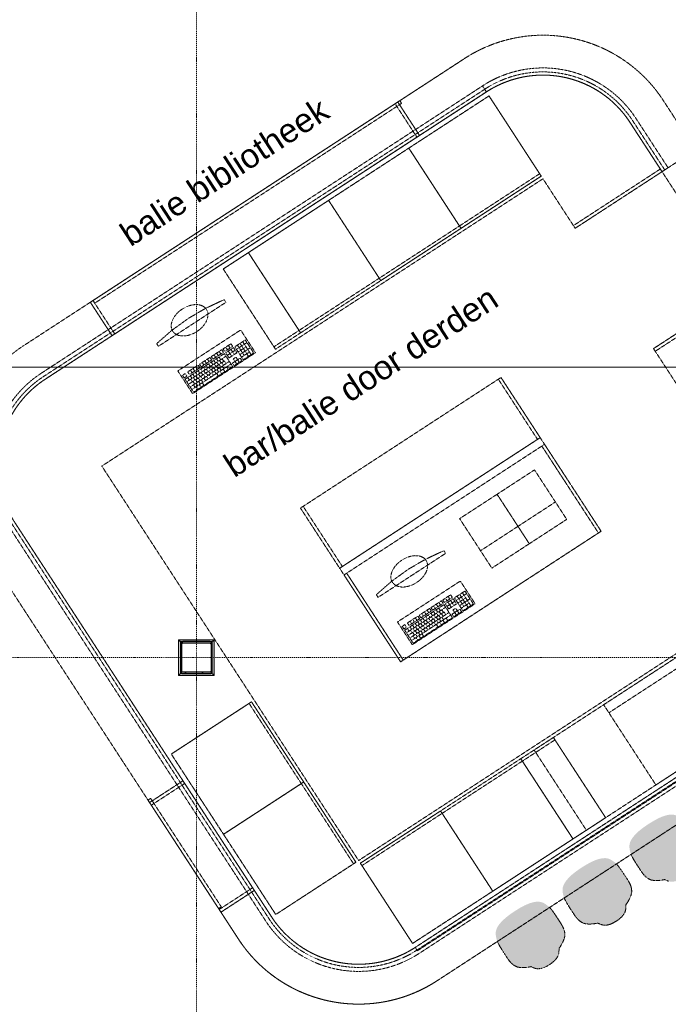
# Model space of a CAD drawing. Extents: x 0 to 92550, y 0 to 59400.
# Tile 36 of 87: x 27131 to 31197, y 31727 to 37898. Entities that reach past the tile are written whole.
import ezdxf
from ezdxf.xclip import XClip

# ---------------------------------------------------------------- set-up
doc = ezdxf.new("R2010")
doc.units = 0
doc.header["$MEASUREMENT"] = 0
doc.header["$XCLIPFRAME"] = 0
doc.linetypes.add('Streep-punt fijn', pattern=[1251.000023, 626.000023, -312.5, 0, -312.5])
doc.linetypes.add('Streeplijn fijn', pattern=[234.119993, 155.999994, -78.119999])
for name, color, linetype in [('ZZ 28 HDC staalconstructies', 7, 'Continuous'), ('ZZ 42 Aftimmerwerk algemeen', 7, 'Continuous'), ('ZZ 72 Vaste inrichting', 7, 'Continuous'), ('ZZ A Stramien', 7, 'Continuous'), ('ZZ Info_tekst Algemeen', 7, 'Continuous'), ('ZZ Zone Gebruiksruimten', 7, 'Continuous')]:
    doc.layers.add(name, color=color, linetype=linetype)
doc.styles.add('GENERATED_STYLE_1', font='arial.ttf')

# ---------------------------------------------------------------- blocks, each defined once
blk = doc.blocks.new('Drawing_1_1', base_point=(5738.9, 6500))
at = {"layer": 'ZZ 28 HDC staalconstructies', "linetype": 'Continuous', "lineweight": 0, "true_color": 0x000000}
h = blk.add_hatch(dxfattribs=at)
h.set_pattern_fill('515_Staal_0001', color=18, style=0, pattern_type=2)
h.set_pattern_definition([(225, (28138.87, 33984), (-159.1, 159.1), []), (225, (28085.83, 34037.03), (-159.1, 159.1), [])])
h.paths.add_polyline_path([(28322.9, 34000), (28154.9, 34000, 0.414214), (28138.9, 33984), (28138.9, 33816, 0.414214), (28154.9, 33800), (28322.9, 33800, 0.414214), (28338.9, 33816), (28338.9, 33984, 0.414214)])
h.paths.add_polyline_path([(28322.9, 33992, -0.414214), (28330.9, 33984), (28330.9, 33816, -0.414214), (28322.9, 33808), (28154.9, 33808, -0.414214), (28146.9, 33816), (28146.9, 33984, -0.414214), (28154.9, 33992)], flags=0)
at = {"layer": 'ZZ 42 Aftimmerwerk algemeen', "linetype": 'Continuous', "lineweight": 0, "true_color": 0x7f7f7f}
for points in [[(28138.9, 34012), (28126.9, 34012), (28138.9, 34000)], [(28138.9, 34000), (28126.9, 34012), (28126.9, 34000)], [(28138.9, 34000), (28338.9, 34000), (28338.9, 34012), (28138.9, 34012)], [(28338.9, 34000), (28350.9, 34012), (28338.9, 34012)], [(28338.9, 34000), (28350.9, 34000), (28350.9, 34012)], [(28138.9, 33800), (28138.9, 34000), (28126.9, 34000), (28126.9, 33800)], [(28338.9, 34000), (28338.9, 33800), (28350.9, 33800), (28350.9, 34000)], [(28138.9, 33800), (28126.9, 33788), (28138.9, 33788)], [(28126.9, 33800), (28126.9, 33788), (28138.9, 33800)], [(28338.9, 33800), (28138.9, 33800), (28138.9, 33788), (28338.9, 33788)], [(28338.9, 33800), (28350.9, 33788), (28350.9, 33800)], [(28338.9, 33788), (28350.9, 33788), (28338.9, 33800)]]:
    blk.add_hatch(color=8, dxfattribs=at).paths.add_polyline_path(points)
at = {"layer": 'ZZ 72 Vaste inrichting', "linetype": 'Continuous', "lineweight": 0, "true_color": 0xffffff}
for points in [[(30991.1, 32616.4), (31001.9, 32599.4), (31012.7, 32583), (31022.2, 32568.2), (31031.1, 32555.2), (31039.7, 32543.6), (31048.1, 32533.8), (31056.5, 32525.6), (31065.1, 32519), (31073.3, 32513.8), (31080.9, 32510.2), (31085.7, 32508), (31092.2, 32505.6), (31098.9, 32504.6), (31109, 32503.2), (31125, 32503), (31131.3, 32503), (31151.4, 32504.8), (31157.9, 32505.6), (31165.7, 32507.2), (31173.9, 32508.6), (31179.1, 32506.6), (31188.8, 32502.4), (31198.8, 32498.8), (31209.9, 32496.2), (31222.5, 32495.4), (31237.2, 32497.2), (31253.9, 32502.2), (31272.4, 32510.6), (31291.3, 32521.6), (31308.8, 32534.4), (31324.1, 32547.8), (31335.2, 32561.2), (31342.9, 32574), (31347.4, 32585.8), (31349.5, 32596.8), (31350, 32607.4), (31350.3, 32618), (31350.5, 32623.6), (31355.3, 32630.6), (31359.9, 32637.2), (31363, 32642.6), (31373.1, 32660.4), (31375.4, 32666.2), (31381.7, 32680.8), (31384.5, 32690.6), (31386.2, 32697), (31386.7, 32704.2), (31386.7, 32709.4), (31386.5, 32717.8), (31385, 32727.4), (31382.4, 32737.8), (31378.5, 32749), (31372.8, 32760.6), (31365.9, 32773), (31357.5, 32786.4), (31347.9, 32801.2), (31337.1, 32817.6), (31325.8, 32834.4), (31314.6, 32850.6), (31303.8, 32865), (31294.2, 32876.4), (31285.1, 32885.6), (31276, 32893), (31267.1, 32899.4), (31257.5, 32905.4), (31247, 32910.6), (31235.3, 32914.2), (31221.6, 32916), (31205.7, 32915.6), (31186.3, 32912), (31163.1, 32904.8), (31136.1, 32893.2), (31105.3, 32876.6), (31072.8, 32856.8), (31041.7, 32835.4), (31014.1, 32813.8), (30992.7, 32793.8), (30976.7, 32775.4), (30965.7, 32759.2), (30958.7, 32744.8), (30954.7, 32731.6), (30953.2, 32719.4), (30953.9, 32707.8), (30955.4, 32696.4), (30957.7, 32685.6), (30960.9, 32674.4), (30965.5, 32662.4), (30972.1, 32648.8), (30980.8, 32633.2)], [(30572.1, 32343.6), (30582.9, 32326.4), (30593.7, 32310.2), (30603.2, 32295.4), (30612.1, 32282.2), (30620.7, 32270.8), (30629.1, 32261), (30637.5, 32252.8), (30646.1, 32246.2), (30654.3, 32241), (30661.9, 32237.4), (30666.7, 32235.2), (30673.2, 32232.8), (30679.9, 32231.8), (30690, 32230.4), (30706, 32230.2), (30712.3, 32230.2), (30732.4, 32232), (30738.9, 32232.8), (30746.7, 32234.2), (30754.9, 32235.8), (30760.1, 32233.8), (30769.8, 32229.6), (30779.8, 32226), (30790.9, 32223.4), (30803.5, 32222.6), (30818.2, 32224.4), (30834.9, 32229.4), (30853.4, 32237.8), (30872.3, 32248.8), (30889.8, 32261.6), (30905.1, 32275), (30916.2, 32288.4), (30923.9, 32301), (30928.4, 32313), (30930.5, 32324), (30931, 32334.6), (30931.3, 32345.2), (30931.5, 32350.8), (30936.3, 32357.8), (30940.9, 32364.2), (30944, 32369.8), (30954, 32387.6), (30956.4, 32393.2), (30962.7, 32407.8), (30965.5, 32417.8), (30967.2, 32424.2), (30967.7, 32431.2), (30967.9, 32436.4), (30967.5, 32445), (30966, 32454.6), (30963.4, 32465), (30959.5, 32476.2), (30953.8, 32487.8), (30946.9, 32500.2), (30938.5, 32513.6), (30928.9, 32528.4), (30918.1, 32544.8), (30906.8, 32561.6), (30895.6, 32577.8), (30884.8, 32592.2), (30875.2, 32603.6), (30866.1, 32612.6), (30857, 32620.2), (30848.1, 32626.6), (30838.5, 32632.6), (30828, 32637.8), (30816.3, 32641.4), (30802.6, 32643.2), (30786.7, 32642.6), (30767.3, 32639.2), (30744.1, 32632), (30717.1, 32620.4), (30686.3, 32603.8), (30653.8, 32584), (30622.6, 32562.4), (30595.1, 32541), (30573.7, 32520.8), (30557.7, 32502.6), (30546.7, 32486.4), (30539.7, 32471.8), (30535.7, 32458.8), (30534.2, 32446.6), (30534.9, 32434.8), (30536.4, 32423.6), (30538.7, 32412.8), (30541.9, 32401.6), (30546.4, 32389.6), (30553.1, 32376), (30561.8, 32360.4)], [(30153.1, 32070.8), (30163.9, 32053.6), (30174.7, 32037.2), (30184.2, 32022.6), (30193.1, 32009.4), (30201.7, 31998), (30210.1, 31988.2), (30218.7, 31979.8), (30227.1, 31973.2), (30235.3, 31968.2), (30242.9, 31964.4), (30247.7, 31962.4), (30254.2, 31960), (30260.9, 31959), (30271, 31957.6), (30287, 31957.4), (30293.3, 31957.2), (30313.4, 31959.2), (30319.9, 31959.8), (30327.7, 31961.4), (30335.9, 31963), (30341.1, 31961), (30350.8, 31956.8), (30360.8, 31953), (30371.9, 31950.6), (30384.5, 31949.8), (30399.2, 31951.6), (30415.9, 31956.4), (30434.4, 31965), (30453.3, 31976), (30470.8, 31988.8), (30486.1, 32002.2), (30497.2, 32015.6), (30504.9, 32028.2), (30509.4, 32040), (30511.5, 32051.2), (30512, 32061.8), (30512.3, 32072.4), (30512.5, 32078), (30517.3, 32085), (30521.9, 32091.4), (30525, 32097), (30535, 32114.8), (30537.4, 32120.4), (30543.7, 32135), (30546.5, 32145), (30548.2, 32151.4), (30548.7, 32158.4), (30548.9, 32163.6), (30548.5, 32172), (30547, 32181.6), (30544.4, 32192.2), (30540.5, 32203.4), (30534.8, 32215), (30527.9, 32227.4), (30519.5, 32240.8), (30509.9, 32255.6), (30499.1, 32272), (30487.8, 32288.8), (30476.6, 32305), (30465.8, 32319.4), (30456.2, 32330.8), (30447.1, 32339.8), (30438, 32347.1), (30429.1, 32353.8), (30419.5, 32359.8), (30409, 32365), (30397.3, 32368.6), (30383.6, 32370.4), (30367.7, 32369.8), (30348.3, 32366.4), (30325.3, 32359), (30298.1, 32347.6), (30267.3, 32331), (30234.8, 32311.2), (30203.6, 32289.6), (30176.1, 32268), (30154.7, 32248), (30138.7, 32229.8), (30127.7, 32213.6), (30120.7, 32199), (30116.7, 32186), (30115.2, 32173.8), (30115.9, 32162), (30117.4, 32150.8), (30119.7, 32140), (30122.9, 32128.8), (30127.4, 32116.8), (30134.1, 32103.2), (30142.8, 32087.6)]]:
    blk.add_hatch(color=7, dxfattribs=at).paths.add_polyline_path(points)
at = {"layer": 'ZZ 28 HDC staalconstructies', "color": 7, "linetype": 'Continuous', "lineweight": 25, "ltscale": 0.01, "flags": 128}
for points in [[(28322.9, 34000), (28154.9, 34000, 0.414214), (28138.9, 33984), (28138.9, 33816, 0.414214), (28154.9, 33800), (28322.9, 33800, 0.414214), (28338.9, 33816), (28338.9, 33984, 0.414214)], [(28322.9, 33992, -0.414214), (28330.9, 33984), (28330.9, 33816, -0.414214), (28322.9, 33808), (28154.9, 33808, -0.414214), (28146.9, 33816), (28146.9, 33984, -0.414214), (28154.9, 33992)]]:
    blk.add_lwpolyline(points, format="xyb", close=True, dxfattribs=at)
at = {"layer": 'ZZ 42 Aftimmerwerk algemeen', "color": 7, "linetype": 'Continuous', "lineweight": 9, "ltscale": 0.01, "flags": 128}
for points in [[(28126.9, 34012), (28138.9, 34012)], [(28126.9, 34012), (28126.9, 33788)], [(28338.9, 34012), (28138.9, 34012)], [(28350.9, 34012), (28338.9, 34012)], [(28350.9, 33800), (28350.9, 34012)], [(28138.9, 33800), (28138.9, 34000)], [(28138.9, 34000), (28338.9, 34000)], [(28338.9, 34000), (28338.9, 33800)], [(28126.9, 33788), (28138.9, 33788)], [(28338.9, 33800), (28138.9, 33800)], [(28138.9, 33788), (28350.9, 33788)], [(28350.9, 33788), (28350.9, 33800)]]:
    blk.add_lwpolyline(points, dxfattribs=at)
at = {"layer": 'ZZ 72 Vaste inrichting', "color": 174, "linetype": 'Streeplijn fijn', "lineweight": 5, "ltscale": 0.01, "true_color": 0x0000aa}
for p, q in [((30073.3, 37420.6), (29570.5, 37093.2)), ((30400.7, 36917.8), (30073.3, 37420.6)), ((27591.3, 36138.5), (29514.1, 37390.6)), ((29570.5, 37093.2), (29067.7, 36765.8)), ((29570.5, 37093.2), (29897.9, 36590.4)), ((29897.9, 36590.4), (29570.5, 37093.2)), ((30390.9, 36932.9), (29888.1, 36605.5)), ((29897.9, 36590.4), (30400.7, 36917.8)), ((29067.7, 36765.8), (28564.9, 36438.4)), ((29067.7, 36765.8), (29395.1, 36263)), ((29395.1, 36263), (29067.7, 36765.8)), ((29888.1, 36605.5), (29385.3, 36278.1)), ((29395.1, 36263), (29897.9, 36590.4)), ((28564.9, 36438.4), (28407.4, 36335.8)), ((28564.9, 36438.4), (28892.3, 35935.6)), ((28892.3, 35935.6), (28564.9, 36438.4)), ((28407.4, 36335.8), (28734.8, 35833)), ((28882.5, 35950.7), (29385.3, 36278.1)), ((28892.3, 35935.6), (29395.1, 36263)), ((27591.3, 36138.5), (27591.3, 36138.5)), ((27591.3, 36138.5), (27602.2, 36121.7)), ((28724.9, 35848.1), (28882.5, 35950.7)), ((28734.8, 35833), (28892.3, 35935.6)), ((28455.7, 35867.2), (28406.5, 35835.1)), ((28449.9, 35840.2), (28439.3, 35856.5)), ((28466.3, 35850.9), (28455.7, 35867.2)), ((28545.4, 35890.9), (28479.8, 35848.1)), ((28490.4, 35831.9), (28556, 35874.6)), ((28538.5, 35793.8), (28496.2, 35858.8)), ((28565.5, 35788.2), (28512.6, 35869.5)), ((28581.9, 35798.9), (28529, 35880.2)), ((28598.3, 35809.6), (28545.4, 35890.9)), ((28414.1, 35805.4), (28168, 35645.1)), ((28398.3, 35829.8), (28332.6, 35787)), ((28343.2, 35770.8), (28408.8, 35813.5)), ((28359.6, 35781.4), (28349, 35797.7)), ((28376, 35792.1), (28365.4, 35808.4)), ((28392.4, 35802.8), (28381.8, 35819.1)), ((28408.8, 35813.5), (28398.3, 35829.8)), ((28406.5, 35835.1), (28417, 35818.8)), ((28467, 35724.1), (28414.1, 35805.4)), ((28417, 35818.8), (28466.3, 35850.9)), ((28471.6, 35842.8), (28422.3, 35810.7)), ((28422.3, 35810.7), (28443.5, 35778.2)), ((28433.5, 35829.5), (28422.9, 35845.8)), ((28432.9, 35794.5), (28482.2, 35826.5)), ((28459.9, 35788.9), (28438.7, 35821.4)), ((28443.5, 35778.2), (28492.7, 35810.3)), ((28476.3, 35799.6), (28455.2, 35832.1)), ((28492.7, 35810.3), (28471.6, 35842.8)), ((28479.8, 35848.1), (28532.7, 35766.9)), ((28500.9, 35815.6), (28550.2, 35847.7)), ((28511.5, 35799.4), (28577.2, 35842.1)), ((28522.1, 35783.1), (28571.3, 35815.2)), ((28532.7, 35766.9), (28598.3, 35809.6)), ((28178.6, 35628.8), (28424.7, 35789.1)), ((28250.6, 35733.6), (28184.9, 35690.8)), ((28189.1, 35612.6), (28414.8, 35759.5)), ((28199.7, 35596.3), (28445.9, 35756.6)), ((28210.3, 35580.1), (28456.5, 35740.4)), ((28261.1, 35717.3), (28250.6, 35733.6)), ((28324.4, 35781.7), (28258.8, 35738.9)), ((28258.8, 35738.9), (28269.3, 35722.7)), ((28269.3, 35722.7), (28335, 35765.4)), ((28285.8, 35733.4), (28275.2, 35749.6)), ((28302.2, 35744), (28291.6, 35760.3)), ((28318.6, 35754.7), (28308, 35771)), ((28326.2, 35725), (28315.7, 35741.3)), ((28335, 35765.4), (28324.4, 35781.7)), ((28342.7, 35735.7), (28332.1, 35751.9)), ((28332.6, 35787), (28343.2, 35770.8)), ((28359.1, 35746.4), (28348.5, 35762.6)), ((28361.4, 35724.8), (28350.9, 35741)), ((28375.5, 35757.1), (28364.9, 35773.3)), ((28377.9, 35735.5), (28367.3, 35751.7)), ((28391.9, 35767.8), (28381.3, 35784)), ((28392.5, 35721.9), (28382, 35738.1)), ((28394.3, 35746.2), (28383.7, 35762.4)), ((28409, 35732.6), (28398.4, 35748.8)), ((28410.7, 35756.8), (28400.1, 35773.1)), ((28425.4, 35743.3), (28414.8, 35759.5)), ((28481.1, 35756.4), (28464.7, 35745.7)), ((28464.7, 35745.7), (28475.3, 35729.5)), ((28486.9, 35783.3), (28470.5, 35772.7)), ((28470.5, 35772.7), (28481.1, 35756.4)), ((28475.3, 35729.5), (28524.5, 35761.5)), ((28481.1, 35756.4), (28497.5, 35767.1)), ((28491.7, 35740.1), (28481.1, 35756.4)), ((28497.5, 35767.1), (28486.9, 35783.3)), ((28513.9, 35777.8), (28497.5, 35767.1)), ((28508.1, 35750.8), (28497.5, 35767.1)), ((28524.5, 35761.5), (28513.9, 35777.8)), ((28168.5, 35680.1), (28152.1, 35669.5)), ((28179.1, 35663.9), (28168.5, 35680.1)), ((28184.9, 35690.8), (28195.5, 35674.6)), ((28195.5, 35674.6), (28261.1, 35717.3)), ((28211.9, 35685.3), (28201.3, 35701.5)), ((28227.8, 35660.9), (28217.2, 35677.1)), ((28228.3, 35696), (28217.7, 35712.2)), ((28220.9, 35563.8), (28467, 35724.1)), ((28244.2, 35671.6), (28233.6, 35687.8)), ((28244.7, 35706.6), (28234.1, 35722.9)), ((28260.6, 35682.3), (28250, 35698.5)), ((28263, 35660.7), (28252.4, 35676.9)), ((28277, 35692.9), (28266.4, 35709.2)), ((28279.4, 35671.4), (28268.8, 35687.6)), ((28293.4, 35703.6), (28282.8, 35719.9)), ((28294.1, 35657.8), (28283.5, 35674)), ((28295.8, 35682), (28285.2, 35698.3)), ((28309.8, 35714.3), (28299.3, 35730.6)), ((28310.5, 35668.5), (28299.9, 35684.7)), ((28312.2, 35692.7), (28301.6, 35709)), ((28326.9, 35679.1), (28316.3, 35695.4)), ((28328.6, 35703.4), (28318, 35719.7)), ((28329.3, 35657.6), (28318.7, 35673.8)), ((28343.3, 35689.8), (28332.7, 35706.1)), ((28345, 35714.1), (28334.5, 35730.3)), ((28345.7, 35668.2), (28335.1, 35684.5)), ((28359.7, 35700.5), (28349.1, 35716.8)), ((28362.1, 35678.9), (28351.5, 35695.2)), ((28376.1, 35711.2), (28365.6, 35727.5)), ((28376.8, 35665.3), (28366.2, 35681.6)), ((28378.5, 35689.6), (28367.9, 35705.9)), ((28394.9, 35700.3), (28384.3, 35716.5)), ((28397.3, 35678.7), (28386.7, 35695)), ((28411.3, 35711), (28400.8, 35727.2)), ((28417.8, 35692.1), (28407.2, 35708.3)), ((28438.3, 35705.4), (28427.7, 35721.7)), ((28152.1, 35669.5), (28162.7, 35653.2)), ((28162.7, 35653.2), (28179.1, 35663.9)), ((28168, 35645.1), (28220.9, 35563.8)), ((28195, 35639.5), (28184.4, 35655.8)), ((28211.4, 35650.2), (28200.8, 35666.5)), ((28213.8, 35628.6), (28203.2, 35644.9)), ((28228.4, 35615), (28217.9, 35631.3)), ((28230.2, 35639.3), (28219.6, 35655.5)), ((28230.8, 35593.4), (28220.2, 35609.7)), ((28244.8, 35625.7), (28234.3, 35642)), ((28246.6, 35650), (28236, 35666.2)), ((28247.2, 35604.1), (28236.6, 35620.4)), ((28261.3, 35636.4), (28250.7, 35652.7)), ((28263.6, 35614.8), (28253.1, 35631.1)), ((28268.1, 35594.5), (28257.5, 35610.8)), ((28277.7, 35647.1), (28267.1, 35663.3)), ((28280, 35625.5), (28269.5, 35641.7)), ((28286.5, 35606.6), (28275.9, 35622.8)), ((28296.5, 35636.2), (28285.9, 35652.4)), ((28312.9, 35646.9), (28302.3, 35663.1)), ((28249.6, 35582.5), (28239, 35598.8)), ((30254.9, 34722.7), (30489.6, 34875.5)), ((30020.3, 34569.9), (30254.9, 34722.7)), ((30356.3, 33320.9), (32032.3, 34412.2)), ((29922.5, 34317.4), (29856.8, 34274.6)), ((29975.4, 34236.1), (29922.5, 34317.4)), ((29775.3, 34256.2), (29709.6, 34213.5)), ((29785.9, 34240), (29775.3, 34256.2)), ((29832.7, 34293.7), (29783.5, 34261.6)), ((29783.5, 34261.6), (29794.1, 34245.3)), ((29794.1, 34245.3), (29843.3, 34277.4)), ((29848.6, 34269.3), (29799.4, 34237.2)), ((29810.5, 34256), (29799.9, 34272.3)), ((29810, 34221), (29859.2, 34253)), ((29826.9, 34266.7), (29816.3, 34283)), ((29853.4, 34226.1), (29832.2, 34258.6)), ((29843.3, 34277.4), (29832.7, 34293.7)), ((29869.8, 34236.8), (29848.6, 34269.3)), ((29856.8, 34274.6), (29909.7, 34193.4)), ((29867.4, 34258.4), (29933, 34301.1)), ((29915.6, 34220.3), (29873.2, 34285.3)), ((29878, 34242.1), (29927.2, 34274.2)), ((29888.6, 34225.9), (29954.2, 34268.6)), ((29942.5, 34214.7), (29889.6, 34296)), ((29959, 34225.4), (29906, 34306.7)), ((29791.2, 34231.9), (29545, 34071.6)), ((29555.6, 34055.3), (29801.7, 34215.6)), ((29701.4, 34208.2), (29635.8, 34165.4)), ((29646.4, 34149.2), (29712, 34191.9)), ((29695.6, 34181.2), (29685, 34197.5)), ((29712, 34191.9), (29701.4, 34208.2)), ((29709.6, 34213.5), (29720.2, 34197.3)), ((29720.2, 34197.3), (29785.9, 34240)), ((29736.1, 34172.9), (29725.5, 34189.1)), ((29736.6, 34207.9), (29726.1, 34224.2)), ((29752.5, 34183.6), (29741.9, 34199.8)), ((29753.1, 34218.6), (29742.5, 34234.9)), ((29768.9, 34194.2), (29758.3, 34210.5)), ((29769.5, 34229.3), (29758.9, 34245.6)), ((29771.3, 34172.7), (29760.7, 34188.9)), ((29787.7, 34183.3), (29777.1, 34199.6)), ((29844.1, 34150.6), (29791.2, 34231.9)), ((29799.4, 34237.2), (29820.5, 34204.7)), ((29836.9, 34215.4), (29815.8, 34247.9)), ((29820.5, 34204.7), (29869.8, 34236.8)), ((29863.9, 34209.8), (29847.5, 34199.1)), ((29847.5, 34199.1), (29858.1, 34182.9)), ((29858.1, 34182.9), (29874.5, 34193.6)), ((29874.5, 34193.6), (29863.9, 34209.8)), ((29890.9, 34204.3), (29874.5, 34193.6)), ((29885.1, 34177.3), (29874.5, 34193.6)), ((29901.5, 34188), (29890.9, 34204.3)), ((29899.1, 34209.6), (29948.4, 34241.7)), ((29909.7, 34193.4), (29975.4, 34236.1)), ((29627.6, 34160.1), (29562, 34117.3)), ((29566.2, 34039.1), (29791.8, 34186)), ((29572.5, 34101.1), (29638.2, 34143.8)), ((29576.8, 34022.8), (29822.9, 34183.1)), ((29588.9, 34111.8), (29578.4, 34128)), ((29587.3, 34006.6), (29833.5, 34166.9)), ((29605.4, 34122.4), (29594.8, 34138.7)), ((29597.9, 33990.3), (29844.1, 34150.6)), ((29621.8, 34133.1), (29611.2, 34149.4)), ((29638.2, 34143.8), (29627.6, 34160.1)), ((29635.8, 34165.4), (29646.4, 34149.2)), ((29654.1, 34119.4), (29643.5, 34135.7)), ((29662.8, 34159.9), (29652.2, 34176.1)), ((29670.5, 34130.1), (29659.9, 34146.4)), ((29679.2, 34170.5), (29668.6, 34186.8)), ((29686.9, 34140.8), (29676.3, 34157.1)), ((29689.3, 34119.2), (29678.7, 34135.5)), ((29703.3, 34151.5), (29692.7, 34167.8)), ((29705.7, 34129.9), (29695.1, 34146.2)), ((29719.7, 34162.2), (29709.1, 34178.4)), ((29720.3, 34116.3), (29709.8, 34132.6)), ((29722.1, 34140.6), (29711.5, 34156.8)), ((29736.8, 34127), (29726.2, 34143.3)), ((29738.5, 34151.3), (29727.9, 34167.5)), ((29753.2, 34137.7), (29742.6, 34154)), ((29754.9, 34162), (29744.3, 34178.2)), ((29755.5, 34116.1), (29745, 34132.4)), ((29769.6, 34148.4), (29759, 34164.6)), ((29772, 34126.8), (29761.4, 34143)), ((29786, 34159.1), (29775.4, 34175.3)), ((29788.4, 34137.5), (29777.8, 34153.7)), ((29794.8, 34118.6), (29784.3, 34134.8)), ((29802.4, 34169.8), (29791.8, 34186)), ((29815.4, 34131.9), (29804.8, 34148.2)), ((29858.1, 34182.9), (29841.7, 34172.2)), ((29841.7, 34172.2), (29852.3, 34156)), ((29852.3, 34156), (29901.5, 34188)), ((29868.7, 34166.6), (29858.1, 34182.9)), ((29545.5, 34106.6), (29529.1, 34096)), ((29529.1, 34096), (29539.7, 34079.7)), ((29539.7, 34079.7), (29556.1, 34090.4)), ((29545, 34071.6), (29597.9, 33990.3)), ((29556.1, 34090.4), (29545.5, 34106.6)), ((29572, 34066), (29561.4, 34082.3)), ((29562, 34117.3), (29572.5, 34101.1)), ((29588.4, 34076.7), (29577.8, 34092.9)), ((29590.8, 34055.1), (29580.2, 34071.4)), ((29604.8, 34087.4), (29594.2, 34103.6)), ((29607.2, 34065.8), (29596.6, 34082)), ((29621.2, 34098.1), (29610.6, 34114.3)), ((29621.9, 34052.2), (29611.3, 34068.5)), ((29623.6, 34076.5), (29613, 34092.7)), ((29637.6, 34108.8), (29627.1, 34125)), ((29638.3, 34062.9), (29627.7, 34079.1)), ((29640, 34087.2), (29629.4, 34103.4)), ((29654.7, 34073.6), (29644.1, 34089.8)), ((29656.4, 34097.8), (29645.8, 34114.1)), ((29657.1, 34052), (29646.5, 34068.2)), ((29671.1, 34084.3), (29660.5, 34100.5)), ((29672.8, 34108.5), (29662.3, 34124.8)), ((29673.5, 34062.7), (29662.9, 34078.9)), ((29687.5, 34095), (29676.9, 34111.2)), ((29689.9, 34073.4), (29679.3, 34089.6)), ((29703.9, 34105.6), (29693.4, 34121.9)), ((29706.3, 34084), (29695.7, 34100.3)), ((29722.7, 34094.7), (29712.1, 34111)), ((29739.1, 34105.4), (29728.6, 34121.7)), ((29753.8, 34091.8), (29743.2, 34108.1)), ((29774.3, 34105.2), (29763.8, 34121.4)), ((29605.5, 34041.5), (29594.9, 34057.8)), ((29607.9, 34019.9), (29597.3, 34036.2)), ((29624.3, 34030.6), (29613.7, 34046.9)), ((29626.6, 34009), (29616.1, 34025.3)), ((29640.7, 34041.3), (29630.1, 34057.6)), ((29645.1, 34021), (29634.5, 34037.3)), ((29663.6, 34033.1), (29653, 34049.3)), ((30683.7, 32818.1), (32359.7, 33909.4)), ((30824.8, 33554.3), (31327.6, 33881.7)), ((28584.4, 33622.9), (28081.6, 33295.5)), ((28569.3, 33613.1), (28896.8, 33110.3)), ((28911.8, 33120.1), (28584.4, 33622.9)), ((30477, 33399.4), (30272.5, 33266.3)), ((30804.4, 32896.6), (30477, 33399.4)), ((30486.8, 33384.4), (30282.3, 33251.2)), ((28081.6, 33295.5), (28409, 32792.7)), ((30272.5, 33266.3), (29769.7, 32938.9)), ((30599.9, 32763.5), (30272.5, 33266.3)), ((30272.5, 33266.3), (30599.9, 32763.5)), ((30683.7, 32818.1), (30356.3, 33320.9)), ((30282.3, 33251.2), (29779.5, 32923.8)), ((28409, 32792.7), (28911.8, 33120.1)), ((28911.8, 33120.1), (28409, 32792.7)), ((28896.8, 33110.3), (29224.2, 32607.5)), ((29239.2, 32617.3), (28911.8, 33120.1)), ((28378.1, 32327.1), (27935.6, 33006.7)), ((29769.7, 32938.9), (29266.9, 32611.5)), ((29276.7, 32596.4), (29779.5, 32923.8)), ((30097.1, 32436.1), (29769.7, 32938.9)), ((29769.7, 32938.9), (30097.1, 32436.1)), ((30599.9, 32763.5), (30804.4, 32896.6)), ((28409, 32792.7), (28736.5, 32289.9)), ((30097.1, 32436.1), (30599.9, 32763.5)), ((28736.5, 32289.9), (29239.2, 32617.3)), ((29266.9, 32611.5), (29594.3, 32108.7)), ((29594.3, 32108.7), (30097.1, 32436.1)), ((28378.2, 32327.1), (28394.9, 32338.1)), ((28378.1, 32327.1), (28378.2, 32327.1))]:
    blk.add_line(p, q, dxfattribs=at)
at = {"layer": 'ZZ 72 Vaste inrichting', "color": 174, "linetype": 'Streeplijn fijn', "lineweight": 5, "ltscale": 0.01, "true_color": 0x0000aa, "flags": 128}
for points in [[(32110.2, 33412.9), (32512.5, 33674.8, 0.414214), (32775.5, 34920.1), (31165.8, 37392.2, 0.414214), (29920.5, 37655.2), (29501.5, 37382.4)], [(31165.8, 37392.2, 0.414214), (29920.5, 37655.2)], [(29637.9, 37172.9), (30056.9, 37445.7, -0.414214), (30956.3, 37255.7), (32566.1, 34783.7, -0.414214), (32376.1, 33884.3), (31973.8, 33622.4)], [(30613.5, 36591), (31158.2, 36945.7), (30956.3, 37255.7, 0.414214), (30056.9, 37445.7)], [(30056.9, 37445.7, -0.414214), (30956.3, 37255.7), (31158.2, 36945.7), (31367.7, 37082.1), (31165.8, 37392.2)], [(28513.6, 32577.2), (27101.6, 34745.6, -0.414214), (27291.6, 35645), (27710.5, 35917.8), (27686, 35955.5), (27267, 35682.7)], [(28513.6, 32577.2), (27101.6, 34745.6, -0.414214), (27291.6, 35645), (27710.5, 35917.8), (27699.6, 35934.6), (27280.6, 35661.7)], [(28513.6, 32577.2), (27101.6, 34745.6, -0.414214), (27291.6, 35645), (27710.5, 35917.8)], [(28154.9, 33128.1), (27374.4, 34326.6), (27101.6, 34745.6, -0.414214), (27291.6, 35645), (27710.5, 35917.8)], [(27155.1, 35854.5, 0.414214), (26892.1, 34609.2), (28304.1, 32440.8)], [(27155.1, 35854.5, 0.414214), (26892.1, 34609.2), (27164.9, 34190.2), (27945.4, 32991.6)], [(27267, 35682.7, 0.414214), (27063.9, 34721.1), (28475.9, 32552.7)], [(27280.6, 35661.7, 0.414214), (27084.8, 34734.7), (28496.8, 32566.3)], [(27291.6, 35645, 0.414214), (27101.6, 34745.6), (28022.5, 33331.4)], [(31973.8, 33622.4), (29610.7, 32083.5, -0.414214), (28711.3, 32273.5), (28602.3, 32440.9)], [(28392.9, 32304.5), (28501.8, 32137.1, 0.414214), (29747.1, 31874.1), (32110.2, 33412.9)], [(28022.5, 33331.4), (28711.3, 32273.5, 0.414214), (29610.7, 32083.6)], [(28475.9, 32552.7), (28673.6, 32249, 0.414214), (29635.2, 32045.8)], [(28496.8, 32566.3), (28694.6, 32262.6, 0.414214), (29621.6, 32066.8)], [(29610.7, 32083.5, -0.414214), (28711.3, 32273.5), (28513.6, 32577.2)], [(29610.7, 32083.5, -0.414214), (28711.3, 32273.5), (28513.6, 32577.2)], [(29610.7, 32083.5, -0.414214), (28711.3, 32273.5), (28513.6, 32577.2)], [(28304.1, 32440.8), (28501.8, 32137.1, 0.414214), (29747.1, 31874.1)]]:
    blk.add_lwpolyline(points, format="xyb", dxfattribs=at)
for points in [[(29920.5, 37655.2), (27574.1, 36127.3)], [(30056.9, 37445.7), (27291.6, 35645)], [(27710.5, 35917.8), (30056.9, 37445.8)], [(29501.5, 37382.4), (27574.1, 36127.3)], [(27710.5, 35917.8), (29637.9, 37172.9)], [(27646.2, 35100.3), (30411.6, 36901.1)], [(30411.6, 36901.1), (30613.5, 36591)], [(31649.3, 36191.5), (31104.6, 35836.8), (32021.4, 34429)], [(27574.1, 36127.3), (27155.1, 35854.5)], [(27574.1, 36127.3), (27155.1, 35854.5)], [(29164.4, 34418.2), (29137.1, 34460.1), (30394.1, 35278.7), (30421.4, 35236.8)], [(30421.4, 35236.8), (30776.1, 34692.1), (29519.1, 33873.5)], [(28567.1, 33686.1), (27646.2, 35100.3)], [(29519.1, 33873.5), (29164.4, 34418.2)], [(32021.4, 34429), (31267.2, 33937.9), (30010.2, 33119.3)], [(29610.7, 32083.6), (32376.1, 33884.3)], [(29256, 32628.2), (28567.1, 33686.1)], [(31973.8, 33622.4), (29610.7, 32083.5)], [(31973.8, 33622.4), (29610.7, 32083.5)], [(29621.6, 32066.8), (31984.7, 33605.6)], [(31987.5, 33601.4), (29624.3, 32062.6)], [(29635.2, 32045.8), (31998.4, 33584.7)], [(29747.1, 31874.1), (32110.2, 33412.9)], [(28602.3, 32440.9), (28154.9, 33128)], [(30010.2, 33119.3), (29256, 32628.2)], [(27945.4, 32991.6), (28392.9, 32304.5)], [(30965.5, 32662.4), (30963.9, 32666.4)], [(30972.1, 32648.8), (30965.4, 32662.4)], [(30980.9, 32633.2), (30972, 32648.8)], [(30872.1, 32606.6), (30875.2, 32603.6)], [(30875.3, 32603.6), (30884.9, 32592.2)], [(30884.9, 32592.2), (30895.7, 32577.8)], [(30991.1, 32616.4), (30980.8, 32633.2)], [(31001.9, 32599.4), (30991.1, 32616.4)], [(31012.7, 32583), (31001.9, 32599.4)], [(30895.7, 32577.8), (30906.9, 32561.6)], [(30906.9, 32561.6), (30918.1, 32544.8)], [(30918.1, 32544.8), (30928.9, 32528.4)], [(30928.9, 32528.4), (30938.5, 32513.6)], [(31022.3, 32568.2), (31012.7, 32583)], [(31031.1, 32555.2), (31022.2, 32568.2)], [(31039.7, 32543.6), (31031.1, 32555.2)], [(31048.1, 32533.8), (31039.7, 32543.6)], [(31056.5, 32525.6), (31048.1, 32533.8)], [(31065.1, 32519), (31056.5, 32525.6)], [(30938.5, 32513.6), (30946.9, 32500.2)], [(30946.9, 32500.2), (30953.9, 32487.8)], [(30953.9, 32487.8), (30959.4, 32476.2)], [(30959.5, 32476.2), (30963.5, 32465)], [(30963.5, 32465), (30966.1, 32454.6)], [(31073.3, 32513.8), (31065.1, 32519)], [(31080.9, 32510.2), (31073.2, 32513.8)], [(31085.7, 32508), (31080.9, 32510.2)], [(31092.3, 32505.6), (31085.6, 32508)], [(31098.9, 32504.6), (31092.2, 32505.6)], [(31109.1, 32503.2), (31098.8, 32504.6)], [(31125.1, 32503), (31109.1, 32503.2)], [(31131.3, 32503), (31125.1, 32503)], [(31151.5, 32504.8), (31131.3, 32503)], [(31157.9, 32505.6), (31151.4, 32504.8)], [(31165.7, 32507.2), (31157.8, 32505.6)], [(31173.9, 32508.6), (31165.7, 32507.2)], [(31179.1, 32506.6), (31173.8, 32508.6)], [(31188.9, 32502.4), (31179.1, 32506.6)], [(31198.9, 32498.8), (31188.9, 32502.4)], [(30962.7, 32407.8), (30956.5, 32393.2)], [(30965.5, 32417.8), (30962.6, 32407.8)], [(30967.3, 32424.2), (30965.4, 32417.8)], [(30966.1, 32454.6), (30967.5, 32445)], [(30967.7, 32431.2), (30967.2, 32424.2)], [(30967.5, 32445), (30967.9, 32436.4)], [(30967.9, 32436.4), (30967.7, 32431.2)], [(30546.5, 32389.6), (30544.9, 32393.6)], [(30553.1, 32376), (30546.4, 32389.6)], [(30561.9, 32360.4), (30553, 32376)], [(30572.1, 32343.6), (30561.8, 32360.4)], [(30582.9, 32326.4), (30572.1, 32343.6)], [(30931.3, 32345.2), (30931.1, 32334.6)], [(30931.5, 32350.8), (30931.3, 32345.2)], [(30936.3, 32357.8), (30931.5, 32350.8)], [(30940.9, 32364.2), (30936.3, 32357.8)], [(30944.1, 32369.8), (30940.9, 32364.2)], [(30954.1, 32387.6), (30944.1, 32369.8)], [(30956.5, 32393.2), (30954.1, 32387.6)], [(30453.1, 32333.8), (30456.2, 32330.8)], [(30456.3, 32330.8), (30465.9, 32319.4)], [(30465.9, 32319.4), (30476.7, 32305)], [(30476.7, 32305), (30487.9, 32288.8)], [(30487.9, 32288.8), (30499.1, 32272)], [(30593.7, 32310.2), (30582.9, 32326.4)], [(30603.3, 32295.4), (30593.7, 32310.2)], [(30612.1, 32282.2), (30603.2, 32295.4)], [(30620.7, 32270.8), (30612.1, 32282.2)], [(30916.3, 32288.4), (30905, 32275)], [(30923.9, 32301), (30916.2, 32288.4)], [(30928.5, 32313), (30923.9, 32301)], [(30930.5, 32324), (30928.5, 32313)], [(30931.1, 32334.6), (30930.5, 32324)], [(30499.1, 32272), (30509.9, 32255.6)], [(30509.9, 32255.6), (30519.5, 32240.8)], [(30519.5, 32240.8), (30527.9, 32227.4)], [(30527.9, 32227.4), (30534.9, 32215)], [(30534.9, 32215), (30540.4, 32203.4)], [(30629.1, 32261), (30620.7, 32270.8)], [(30637.5, 32252.8), (30629.1, 32261)], [(30646.1, 32246.2), (30637.5, 32252.8)], [(30654.3, 32241), (30646.1, 32246.2)], [(30661.9, 32237.4), (30654.2, 32241)], [(30666.7, 32235.2), (30661.9, 32237.4)], [(30673.3, 32232.8), (30666.6, 32235.2)], [(30679.9, 32231.8), (30673.2, 32232.8)], [(30690.1, 32230.4), (30679.8, 32231.8)], [(30706.1, 32230.2), (30690, 32230.4)], [(30712.3, 32230.2), (30706.1, 32230.2)], [(30732.5, 32232), (30712.3, 32230.2)], [(30738.9, 32232.8), (30732.4, 32232)], [(30746.7, 32234.2), (30738.8, 32232.8)], [(30754.9, 32235.8), (30746.7, 32234.2)], [(30760.1, 32233.8), (30754.8, 32235.8)], [(30769.9, 32229.6), (30760.1, 32233.8)], [(30779.9, 32226), (30769.8, 32229.6)], [(30790.9, 32223.4), (30779.9, 32226)], [(30803.5, 32222.6), (30790.8, 32223.4)], [(30818.3, 32224.4), (30803.4, 32222.5)], [(30834.9, 32229.4), (30818.3, 32224.4)], [(30853.5, 32237.8), (30834.8, 32229.4)], [(30872.3, 32248.8), (30853.4, 32237.8)], [(30889.9, 32261.6), (30872.3, 32248.8)], [(30905.1, 32275), (30889.9, 32261.6)], [(30540.5, 32203.4), (30544.5, 32192.2)], [(30544.5, 32192.2), (30547.1, 32181.6)], [(30547.1, 32181.6), (30548.5, 32172)], [(30548.7, 32158.4), (30548.2, 32151.4)], [(30548.5, 32172), (30548.9, 32163.6)], [(30548.9, 32163.6), (30548.7, 32158.4)], [(30127.5, 32116.8), (30125.9, 32120.7)], [(30134.1, 32103.2), (30127.4, 32116.8)], [(30142.9, 32087.6), (30134, 32103.2)], [(30521.9, 32091.4), (30517.3, 32085)], [(30525.1, 32097), (30521.9, 32091.4)], [(30535.1, 32114.8), (30525, 32097)], [(30537.5, 32120.4), (30535.1, 32114.8)], [(30543.7, 32135), (30537.5, 32120.4)], [(30546.5, 32145), (30543.6, 32135)], [(30548.3, 32151.4), (30546.4, 32145)], [(29624.3, 32062.6), (29610.7, 32083.5)], [(30153.1, 32070.8), (30142.8, 32087.6)], [(30163.9, 32053.6), (30153.1, 32070.8)], [(30174.7, 32037.2), (30163.9, 32053.6)], [(30184.3, 32022.6), (30174.7, 32037.2)], [(30509.5, 32040), (30504.9, 32028.2)], [(30511.5, 32051.2), (30509.5, 32040)], [(30512.1, 32061.8), (30511.5, 32051.2)], [(30512.3, 32072.4), (30512.1, 32061.8)], [(30512.5, 32078), (30512.3, 32072.4)], [(30517.3, 32085), (30512.5, 32078)], [(30193.1, 32009.4), (30184.2, 32022.6)], [(30201.7, 31998), (30193.1, 32009.4)], [(30210.1, 31988.2), (30201.7, 31998)], [(30218.7, 31979.8), (30210.1, 31988.2)], [(30227.1, 31973.2), (30218.7, 31979.8)], [(30235.3, 31968.2), (30227.1, 31973.2)], [(30242.9, 31964.4), (30235.2, 31968.2)], [(30453.3, 31976), (30434.5, 31965)], [(30470.9, 31988.8), (30453.3, 31976)], [(30486.1, 32002.2), (30470.9, 31988.8)], [(30497.3, 32015.6), (30486, 32002.2)], [(30504.9, 32028.2), (30497.2, 32015.6)], [(30247.7, 31962.4), (30242.9, 31964.4)], [(30254.3, 31960), (30247.6, 31962.4)], [(30260.9, 31959), (30254.2, 31960)], [(30271.1, 31957.6), (30260.8, 31959)], [(30287.1, 31957.4), (30271, 31957.6)], [(30293.3, 31957.2), (30287.1, 31957.4)], [(30313.5, 31959.2), (30293.3, 31957.2)], [(30319.9, 31959.8), (30313.4, 31959.2)], [(30327.7, 31961.4), (30319.8, 31959.8)], [(30335.9, 31963), (30327.7, 31961.4)], [(30341.1, 31961), (30335.8, 31963)], [(30350.9, 31956.8), (30341.1, 31961)], [(30360.9, 31953), (30350.8, 31956.8)], [(30371.9, 31950.6), (30360.9, 31953)], [(30384.5, 31949.8), (30371.8, 31950.6)], [(30399.3, 31951.6), (30384.4, 31949.8)], [(30415.9, 31956.4), (30399.3, 31951.6)], [(30434.5, 31965), (30415.8, 31956.4)]]:
    blk.add_lwpolyline(points, dxfattribs=at)
for points in [[(30032.4, 37483.4), (30056.9, 37445.7, -0.414214), (30956.3, 37255.7), (31158.2, 36945.7), (31195.9, 36970.2), (30994, 37280.3, 0.414214)], [(30046, 37462.5), (30056.9, 37445.7, -0.414214), (30956.3, 37255.7), (31158.2, 36945.7), (31174.9, 36956.6), (30973, 37266.7, 0.414214)]]:
    blk.add_lwpolyline(points, format="xyb", close=True, dxfattribs=at)
for points in [[(30032.6, 37483.2), (27686, 35955.5), (27710.6, 35917.8), (30057.2, 37445.5)], [(30046.3, 37462.2), (27699.6, 35934.5), (27710.6, 35917.8), (30057.2, 37445.5)], [(30400.7, 36917.8), (29897.9, 36590.4), (29570.5, 37093.2), (30073.3, 37420.6)], [(29501.5, 37382.4), (27574.1, 36127.3), (27710.5, 35917.8), (29637.9, 37172.9)], [(29514.1, 37390.6), (29525, 37373.8), (27602.2, 36121.7), (27591.3, 36138.5)], [(29484.7, 37371.5), (29621.2, 37162), (29637.9, 37172.9), (29501.5, 37382.4)], [(29897.9, 36590.4), (29395.1, 36263), (29067.7, 36765.8), (29570.5, 37093.2)], [(31147.3, 36962.4), (30602.6, 36607.8), (30613.5, 36591), (31158.2, 36945.7)], [(28892.3, 35935.6), (29395.1, 36263), (29067.7, 36765.8), (28564.9, 36438.4)], [(28734.8, 35833), (28892.3, 35935.6), (28564.9, 36438.4), (28407.4, 36335.8)], [(31104.6, 35836.8), (31115.5, 35820), (31660.2, 36174.7), (31649.3, 36191.5)], [(27574.1, 36127.3), (27710.5, 35917.8), (27727.3, 35928.7), (27590.9, 36138.2)], [(28001.1, 35851.3), (28424.2, 36126.9), (28413.3, 36143.6), (28298.2, 36090.2), (28188.6, 36026.1), (28085.6, 35951.8), (27990.2, 35868.1)], [(28302.1, 36083.1), (28292.5, 36094.3), (28280, 36103.1), (28265, 36109.1), (28247.8, 36112.3), (28229.1, 36112.5), (28209.4, 36109.7), (28189.3, 36104.1), (28169.5, 36095.6), (28150.4, 36084.8), (28132.7, 36071.7), (28117, 36056.9), (28103.7, 36040.9), (28093.2, 36024), (28085.8, 36006.8), (28081.8, 35989.8), (28081.2, 35973.6), (28084.2, 35958.7), (28090.5, 35945.4), (28100.1, 35934.2), (28112.6, 35925.4), (28127.7, 35919.3), (28144.8, 35916.1), (28163.5, 35915.9), (28183.2, 35918.7), (28203.3, 35924.4), (28223.2, 35932.8), (28242.2, 35943.7), (28259.9, 35956.8), (28275.6, 35971.5), (28289, 35987.6), (28299.5, 36004.5), (28306.9, 36021.7), (28310.9, 36038.6), (28311.4, 36054.8), (28308.5, 36069.8)], [(28122.6, 35696.9), (28215.3, 35554.4), (28609.2, 35810.9), (28516.4, 35953.3)], [(30148.5, 35655.8), (30394.1, 35278.7), (29137.1, 34460.1), (28891.5, 34837.2)], [(30377.3, 35267.7), (30131.8, 35644.8), (30148.5, 35655.8), (30394.1, 35278.7)], [(29535.8, 33884.4), (29181.1, 34429.2), (30404.6, 35225.9), (30759.3, 34681.1)], [(30776.1, 34692.1), (30759.3, 34681.1), (30404.6, 35225.9), (30421.4, 35236.8)], [(30325.9, 34613.7), (30560.5, 34766.5), (30358.6, 35076.6), (30124, 34923.8)], [(30091.2, 34460.9), (30325.9, 34613.7), (30124, 34923.8), (29889.3, 34771)], [(29137.1, 34460.1), (28891.5, 34837.2), (28908.3, 34848.1), (29153.9, 34471)], [(29378.2, 34277.8), (29801.3, 34553.4), (29790.4, 34570.1), (29675.2, 34516.7), (29565.6, 34452.6), (29462.7, 34378.3), (29367.3, 34294.6)], [(29679.1, 34509.6), (29669.6, 34520.8), (29657, 34529.6), (29642, 34535.6), (29624.9, 34538.8), (29606.2, 34539), (29586.5, 34536.2), (29566.4, 34530.6), (29546.5, 34522.1), (29527.4, 34511.3), (29509.8, 34498.2), (29494, 34483.4), (29480.7, 34467.4), (29470.2, 34450.5), (29462.8, 34433.3), (29458.8, 34416.3), (29458.3, 34400.1), (29461.2, 34385.1), (29467.6, 34371.9), (29477.2, 34360.7), (29489.7, 34351.9), (29504.7, 34345.8), (29521.8, 34342.6), (29540.5, 34342.4), (29560.2, 34345.2), (29580.3, 34350.9), (29600.2, 34359.3), (29619.3, 34370.2), (29636.9, 34383.2), (29652.7, 34398), (29666, 34414.1), (29676.5, 34431), (29683.9, 34448.2), (29687.9, 34465.1), (29688.5, 34481.3), (29685.5, 34496.3)], [(29535.8, 33884.4), (29519.1, 33873.5), (29164.4, 34418.2), (29181.1, 34429.2)], [(29499.6, 34123.4), (29592.4, 33980.9), (29986.2, 34237.4), (29893.5, 34379.8)], [(30792.1, 33604.6), (31294.9, 33932), (31622.3, 33429.2), (31119.5, 33101.8)], [(28584.4, 33622.9), (28911.8, 33120.1), (28409, 32792.7), (28081.6, 33295.5)], [(30477, 33399.4), (30272.5, 33266.3), (30599.9, 32763.5), (30804.4, 32896.6)], [(30272.5, 33266.3), (29769.7, 32938.9), (30097.1, 32436.1), (30599.9, 32763.5)], [(27956.3, 32974.9), (28165.8, 33111.3), (28154.9, 33128.1), (27945.4, 32991.6)], [(28602.3, 32440.9), (28154.9, 33128), (27945.4, 32991.6), (28392.9, 32304.5)], [(28911.8, 33120.1), (29239.2, 32617.3), (28736.5, 32289.9), (28409, 32792.7)], [(27935.6, 33006.7), (27952.3, 33017.6), (28394.9, 32338.1), (28378.1, 32327.1)], [(29266.9, 32611.5), (29769.7, 32938.9), (30097.1, 32436.1), (29594.3, 32108.7)], [(28392.9, 32304.5), (28602.4, 32440.9), (28591.4, 32457.7), (28381.9, 32321.2)]]:
    blk.add_lwpolyline(points, close=True, dxfattribs=at)
at = {"layer": 'ZZ A Stramien', "color": 7, "linetype": 'Streep-punt fijn', "lineweight": 9, "ltscale": 0.01}
for p, q in [((28238.9, 6500), (28238.9, 52900)), ((8788.9, 33900), (61238.9, 33900))]:
    blk.add_line(p, q, dxfattribs=at)
at = {"layer": 'ZZ Zone Gebruiksruimten', "color": 255, "linetype": 'Continuous', "lineweight": 0, "ltscale": 0.01, "flags": 128}
for points in [[(20874.8, 47800), (14880.7, 42914), (17735.5, 38530), (20523.9, 38530), (20523.9, 35720), (34488.9, 35720), (34488.9, 47800)], [(17000, 39659.4), (12206.7, 36538.1), (14763.8, 32611.2), (14833.4, 32656.5), (20245.5, 24345.3), (20175.9, 24300), (20808.1, 23329.2), (28218.9, 28155), (34488.9, 28155), (34488.9, 35720), (20523.9, 35720), (20523.9, 36470), (18473.9, 36470), (18473.9, 38530), (17735.5, 38530)]]:
    blk.add_lwpolyline(points, close=True, dxfattribs=at)
at = {"layer": 'ZZ Info_tekst Algemeen', "color": 174, "linetype": 'Continuous', "lineweight": 5, "true_color": 0x0000aa, "char_height": 150, "rotation": 33.07144, "style": 'GENERATED_STYLE_1'}
for s, insert, attachment_point in [('\\A1;{\\pqc;\\fArial|b0|i0|c0|p0;\\W1.000000;balie bibliotheek}', (28456.5, 36879.7), 8), ('\\A1;{\\pqc;\\fArial|b0|i0|c0|p0;\\W1.000000;bar/balie door derden}', (29270.5, 35629.7), 5)]:
    blk.add_mtext(s, dxfattribs=dict(at, insert=insert, attachment_point=attachment_point))

msp = doc.modelspace()

# ---------------------------------------------------------------- block references
at = {"color": 7, "linetype": 'Continuous', "lineweight": 25, "ltscale": 0.01}
ref = msp.add_blockref('Drawing_1_1', (5738.9, 6500), dxfattribs=at)
XClip(ref).set_block_clipping_path([(1000, 1000), (66950, 58400)])

doc.saveas('drawing.dxf')
